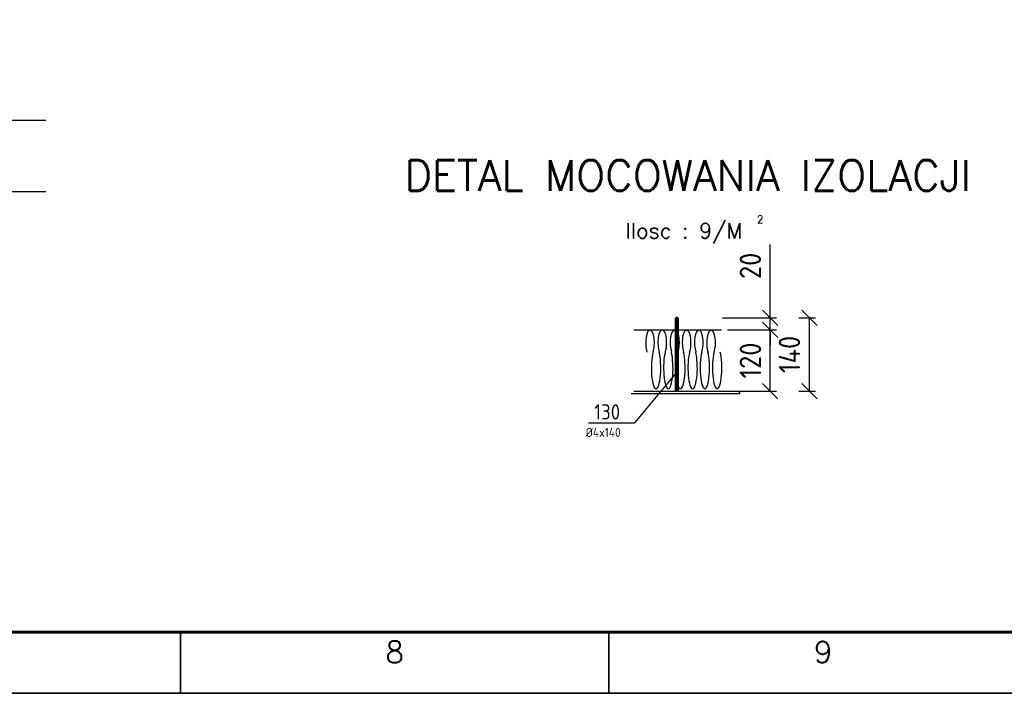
# Model space of a CAD drawing. Header units: millimetres. Extents: x -187295 to -99325, y -133089 to -73689.
# Tile 25 of 34: x -139922 to -123836, y -133089 to -122081. Entities that reach past the tile are written whole.
import ezdxf
from ezdxf.enums import TextEntityAlignment as Align

# ---------------------------------------------------------------- set-up
doc = ezdxf.new("R2010")
doc.units = ezdxf.units.MM
doc.header["$LTSCALE"] = 50
doc.linetypes.add('CENTER', pattern=[7, 4, -1, 1, -1])
for name, color, linetype in [('-CALORIFUGE_TRAIT_FIN', 8, 'Continuous'), ('-COT_M_10', 1, 'Continuous'), ('-GAI', 3, 'Continuous'), ('-GAI_TRAIT_FIN', 8, 'Continuous'), ('4', 6, 'CENTER'), ('6', 3, 'Continuous'), ('8', 1, 'Continuous'), ('ANDRZEJ', 7, 'Continuous')]:
    doc.layers.add(name, color=color, linetype=linetype)
for name, color, linetype, lineweight in [('AM_0', 7, 'Continuous', 50), ('AM_4', 3, 'Continuous', 25), ('AM_6', 2, 'Continuous', 35)]:
    doc.layers.add(name, color=color, linetype=linetype, lineweight=lineweight)
doc.styles.add('ROMANS', font='romans', dxfattribs={"width": 0.8})
doc.styles.get("Standard").update_dxf_attribs({"font": 'ISOCP.SHX'})
doc.dimstyles.new('AM_ISO_ST$0', dxfattribs={"dimscale": 20, "dimtxt": 3.5, "dimasz": 2.5, "dimexe": 1, "dimexo": 1, "dimgap": 1.5, "dimtad": 1, "dimdec": 0, "dimdsep": 46, "dimtxsty": 'Standard', "dimblk": 'OBLIQUE', "dimblk1": 'OBLIQUE', "dimblk2": 'OBLIQUE', "dimsah": 1, "dimcen": 0, "dimclrd": 256, "dimclre": 256, "dimclrt": 2, "dimadec": 0, "dimazin": 0, "dimtp": 0.1, "dimtm": 0.1, "dimtfac": 0.71, "dimtdec": 0, "dimtmove": 0, "dimatfit": 3, "dimldrblk": 'OBLIQUE', "dimfxl": 0, "dimarcsym": 0})

# ---------------------------------------------------------------- blocks, each defined once
blk = doc.blocks.new('A1')
at = {"color": 0, "linetype": 'ByBlock'}
for p, q in [((500, -584), (500, -594)), ((570, -584), (570, -594))]:
    blk.add_line(p, q, dxfattribs=at)
blk.add_lwpolyline([(0, -594), (841, -594), (841, 0), (0, 0)], close=True, dxfattribs=at)
at = {"color": 0, "linetype": 'ByBlock', "const_width": 0.5}
blk.add_lwpolyline([(10, -584), (831, -584), (831, -10), (10, -10)], close=True, dxfattribs=at)
at = {"color": 0, "linetype": 'ByBlock', "style": 'ROMANS'}
for s, p in [('8', (535, -589)), ('9', (605, -589))]:
    blk.add_text(s, height=3.5, dxfattribs=at).set_placement(p, align=Align.CENTER)
blk = doc.blocks.new('_Oblique')
at = {"color": 0, "linetype": 'ByBlock', "lineweight": -2}
blk.add_line((-0.5, -0.5), (0.5, 0.5), dxfattribs=at)
blk = doc.blocks.new('*D503')
at = {"layer": 'AM_4', "lineweight": -2}
for p, q in [((-127191, -126951), (-126921, -126951)), ((-127021, -128151), (-127021, -126951)), ((-127191, -128151), (-126921, -128151))]:
    blk.add_line(p, q, dxfattribs=at)
at = {"layer": 'Defpoints', "color": 0}
for p in [(-127291, -126951), (-127021, -126951), (-127291, -128151)]:
    blk.add_point(p, dxfattribs=at)
at = {"layer": 'AM_4', "lineweight": -2, "xscale": 250, "yscale": 250, "zscale": 250}
for p, rotation in [((-127021, -126951), 90), ((-127021, -128151), 270)]:
    blk.add_blockref('_Oblique', p, dxfattribs=dict(at, rotation=rotation))
at = {"layer": 'AM_4', "color": 2, "insert": (-127346, -127551), "char_height": 350, "attachment_point": 5, "rotation": 90}
blk.add_mtext('140', dxfattribs=at)
blk = doc.blocks.new('*D504')
at = {"layer": 'AM_4', "lineweight": -2}
for p, q in [((-127659, -126951), (-127659, -125757)), ((-128439, -126951), (-127559, -126951)), ((-127659, -127151), (-127659, -126951)), ((-128310, -127151), (-127559, -127151)), ((-127659, -127151), (-127659, -127401))]:
    blk.add_line(p, q, dxfattribs=at)
at = {"layer": 'Defpoints', "color": 0}
for p in [(-128539, -126951), (-127659, -126951), (-128410, -127151)]:
    blk.add_point(p, dxfattribs=at)
at = {"layer": 'AM_4', "lineweight": -2, "xscale": 250, "yscale": 250, "zscale": 250}
for p, rotation in [((-127659, -126951), 270), ((-127659, -127151), 90)]:
    blk.add_blockref('_Oblique', p, dxfattribs=dict(at, rotation=rotation))
at = {"layer": 'AM_4', "color": 2, "insert": (-127984, -126104), "char_height": 350, "attachment_point": 5, "rotation": 90}
blk.add_mtext('20', dxfattribs=at)
blk = doc.blocks.new('*D505')
at = {"layer": 'AM_4', "lineweight": -2}
for p, q in [((-128358, -127151), (-127559, -127151)), ((-127659, -128151), (-127659, -127151)), ((-128201, -128151), (-127559, -128151))]:
    blk.add_line(p, q, dxfattribs=at)
at = {"layer": 'Defpoints', "color": 0}
for p in [(-128458, -127151), (-127659, -127151), (-128301, -128151)]:
    blk.add_point(p, dxfattribs=at)
at = {"layer": 'AM_4', "lineweight": -2, "xscale": 250, "yscale": 250, "zscale": 250}
for p, rotation in [((-127659, -127151), 90), ((-127659, -128151), 270)]:
    blk.add_blockref('_Oblique', p, dxfattribs=dict(at, rotation=rotation))
at = {"layer": 'AM_4', "color": 2, "insert": (-127984, -127651), "char_height": 350, "attachment_point": 5, "rotation": 90}
blk.add_mtext('120', dxfattribs=at)

msp = doc.modelspace()

# ---------------------------------------------------------------- linework, layer by layer
at = {"layer": '-CALORIFUGE_TRAIT_FIN'}
msp.add_line((-129890.89, -127150.686), (-128457.642, -127150.686), dxfattribs=at)
at = {"layer": '-CALORIFUGE_TRAIT_FIN', "color": 8}
for centre, major_axis, ratio, start_param, end_param in [((-129628.592, -127363.558), (-1.953, 207.556), 0.320474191, -0.107208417, 2.363747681), ((-129620.836, -127363.456), (-1.945, -207.376), 0.329098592, 0.776332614, 3.172220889), ((-129428.592, -127363.558), (-1.953, 207.556), 0.320474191, -0.107208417, 2.363747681), ((-129420.836, -127363.456), (-1.945, -207.376), 0.329098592, 0.776332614, 3.172220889), ((-129228.592, -127363.558), (-1.953, 207.556), 0.320474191, -0.107208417, 2.363747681), ((-129031.027, -127364.526), (-1.953, 207.556), 0.320474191, -0.107208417, 2.363747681), ((-129023.271, -127364.425), (-1.945, -207.376), 0.329098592, 0.776332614, 3.172220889), ((-128831.027, -127364.526), (-1.953, 207.556), 0.320474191, -0.107208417, 2.363747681), ((-128823.271, -127364.425), (-1.945, -207.376), 0.329098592, 0.776332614, 3.172220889), ((-128631.027, -127364.526), (-1.953, 207.556), 0.320474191, -0.107208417, 2.363747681), ((-128623.271, -127364.425), (-1.945, -207.376), 0.329098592, 0.776332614, 3.172220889), ((-129525.549, -127769.592), (0, 344.001), 0.223886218, 0.723938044, 5.559247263), ((-129325.549, -127769.592), (0, 344.001), 0.223886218, 0.723938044, 5.559247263), ((-129127.983, -127770.561), (0, 344.001), 0.223886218, 0.723938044, 5.559247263), ((-128927.983, -127770.561), (0, 344.001), 0.223886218, 0.723938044, 5.559247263), ((-128727.983, -127770.561), (0, 344.001), 0.223886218, 0.723938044, 5.559247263), ((-128527.983, -127770.561), (0, 344.001), 0.223886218, 0.723938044, 5.559247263)]:
    msp.add_ellipse(centre, major_axis=major_axis, ratio=ratio, start_param=start_param, end_param=end_param, dxfattribs=at)
at = {"layer": '-GAI'}
for p, q in [((-129931.797, -128191.089), (-128158.645, -128191.089)), ((-129890.89, -128151.089), (-128171.699, -128151.089)), ((-129787.39, -128151.089), (-128171.699, -128151.089))]:
    msp.add_line(p, q, dxfattribs=at)
at = {"layer": '-GAI_TRAIT_FIN'}
msp.add_line((-128171.699, -128151.089), (-128158.645, -128191.089), dxfattribs=at)
at = {"layer": '6'}
msp.add_line((-130629.565, -128667.442), (-129880.238, -128667.442), dxfattribs=at)
at = {"layer": '8'}
msp.add_line((-129170.229, -127820.928), (-129880.238, -128667.442), dxfattribs=at)
at = {"layer": 'AM_0'}
for p, q in [((-129190.229, -126951.089), (-129200.229, -126961.089)), ((-129170.229, -126961.089), (-129200.229, -126961.089)), ((-129200.229, -128151.089), (-129200.229, -126961.089)), ((-129190.229, -126951.089), (-129180.229, -126951.089)), ((-129180.229, -126951.089), (-129170.229, -126961.089)), ((-129170.229, -128151.089), (-129170.229, -126961.089))]:
    msp.add_line(p, q, dxfattribs=at)
msp.add_ellipse((-129223.271, -127364.425), major_axis=(-1.945, -207.376), ratio=0.329098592, start_param=0.776332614, end_param=3.172220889, dxfattribs=at)
at = {"layer": 'ANDRZEJ', "color": 3}
for p, q in [((-142595.202, -123722.299), (-139495.202, -123722.299)), ((-142595.202, -124890.922), (-139495.202, -124890.922))]:
    msp.add_line(p, q, dxfattribs=at)

# ---------------------------------------------------------------- block references
at = {"layer": 'AM_6', "xscale": 100, "yscale": 100, "zscale": 100}
msp.add_blockref('A1', (-187295.431, -73688.579), dxfattribs=at)

# ---------------------------------------------------------------- texts
at = {"layer": '-COT_M_10', "color": 7, "style": 'ROMANS'}
msp.add_text('2', height=125, dxfattribs=at).set_placement((-127876.925, -125406.214))
msp.add_text('Ilosc : 9/M', height=250, dxfattribs=at).set_placement((-129068.702, -125654.868), align=Align.CENTER)
at = {"layer": '4'}
msp.add_text('130', height=250, dxfattribs=at).set_placement((-130536.459, -128615.151))
at = {"layer": '8'}
msp.add_text('%%c4x140', height=150, dxfattribs=at).set_placement((-130674.498, -128900.011))
at = {"layer": 'AM_0', "style": 'ROMANS'}
msp.add_text('DETAL MOCOWANIA IZOLACJI', height=500, dxfattribs=at).set_placement((-129006.074, -124625.451), align=Align.MIDDLE)

# ---------------------------------------------------------------- dimensions: what is measured, and where the dimension line sits
at = {"layer": 'AM_4'}
dim = msp.add_linear_dim(base=(-127658.782, -126951.089), p1=(-128409.561, -127150.686), p2=(-128539.354, -126951.089), angle=90, text='20', dimstyle='AM_ISO_ST$0', override={"dimscale": 100}, dxfattribs=at)
dim.commit()
dim.dimension.update_dxf_attribs({"geometry": '*D504', "text_midpoint": (-127658.782, -126104.007), "dimtype": 160})
for base, p1, p2, text, picture, middle in [((-127021.358, -126951.089), (-127290.998, -128151.089), (-127290.998, -126951.089), '140', '*D503', (-127346.358, -127551.089)), ((-127658.782, -127150.686), (-128301.045, -128151.089), (-128457.642, -127150.686), '120', '*D505', (-127983.817, -127650.887))]:
    dim = msp.add_linear_dim(base=base, p1=p1, p2=p2, angle=90, text=text, dimstyle='AM_ISO_ST$0', override={"dimscale": 100}, dxfattribs=at)
    dim.commit()
    dim.dimension.update_dxf_attribs({"geometry": picture, "text_midpoint": middle})

doc.saveas('drawing.dxf')
